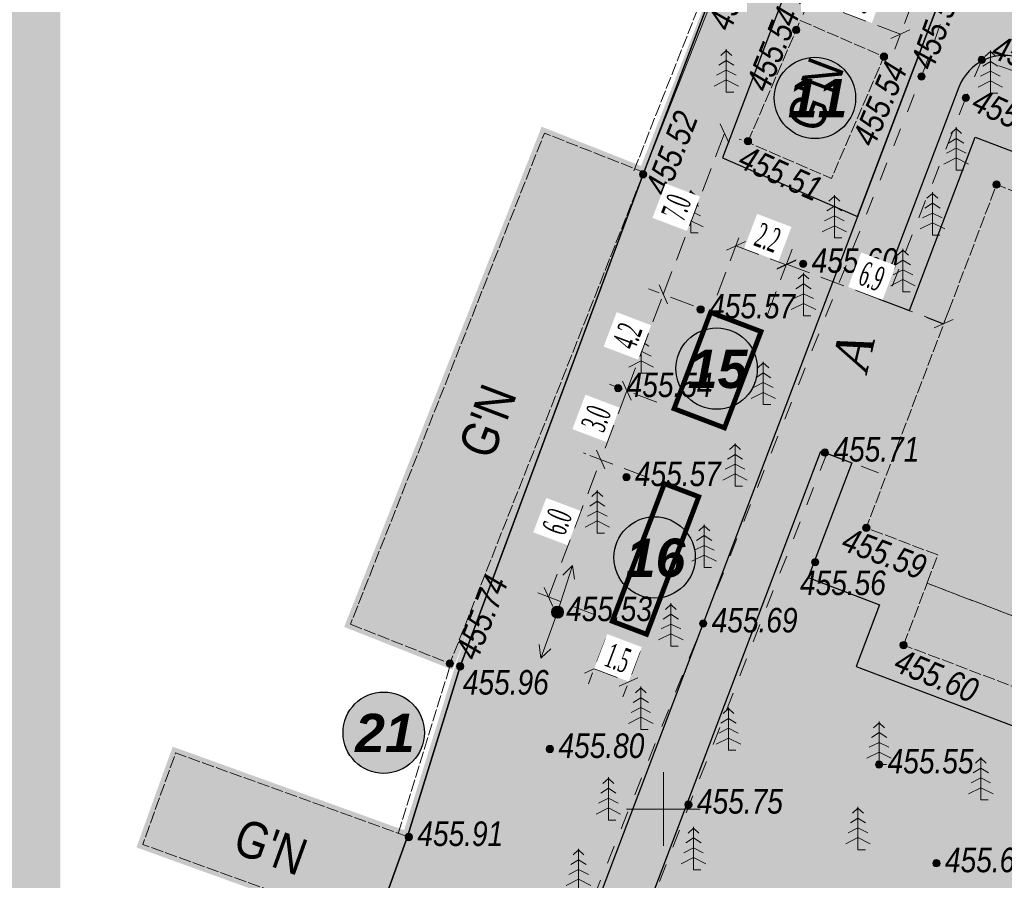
# Model space of a CAD drawing. Extents: x 398198 to 398512, y 4213857 to 4214102.
# Tile 4 of 27: x 398224 to 398264, y 4213947 to 4213982. Entities that reach past the tile are written whole.
import ezdxf
from ezdxf.enums import TextEntityAlignment as Align

# ---------------------------------------------------------------- set-up
doc = ezdxf.new("R2010")
doc.units = 0
doc.header["$LTSCALE"] = 0.5
doc.header["$MEASUREMENT"] = 0
for name, pattern in [('Build_Contour_Notresid_m1', [1, 1, 0]), ('Fence_Stone_Contour_Mr1m_m1', [1, 1, 0]), ('Footway_NotBorder_Line_m1', [3, 1.5, -1.5]), ('G_BUILDING_LINE', [3, 2, -1]), ('ГОСТ 2.303 6', [12, 8, -1.5, 1, -1.5])]:
    doc.linetypes.add(name, pattern=pattern)
doc.layers.add('.', color=7, linetype='Continuous', lineweight=15)
doc.layers.add('Yozuvlar', color=250, linetype='Continuous', lineweight=18)
for name, color, linetype, lineweight, true_color in [('AUTO#_ROADS_EXIST_L', 7, 'Continuous', 15, 0x000000), ('AUTO#_ROADS_MTRAL_T', 7, 'Continuous', 15, 0x000000), ('COMMN_OBJCT_#####_B', 7, 'Continuous', 15, 0x000000), ('GREEN_VGTAT_SRVEY_B', 7, 'Continuous', 15, 0x000000)]:
    doc.layers.add(name, color=color, linetype=linetype, lineweight=lineweight, true_color=true_color)
doc.layers.add('Bino', color=7, linetype='Continuous')
doc.layers.add('TREE', color=74, linetype='Continuous')
for name, color, linetype, true_color in [('BUILD_NORES_CNTUR_P', 7, 'Continuous', 0x000000), ('BUILD_NORES_TITLE_T', 7, 'Continuous', 0x000000), ('COMMN_OBJCT_ELCTR_B', 7, 'Continuous', 0x000000), ('FENCE_GRDRL_#####_L', 7, 'Continuous', 0x000000), ('GEODS_POINT_GRID#_B', 7, 'Continuous', 0x000000), ('RELEF_POINT_PICKT_B', 7, 'Continuous', 0x000000), ('RELEF_POINT_PICKT_T', 7, 'Continuous', 0x000000)]:
    doc.layers.add(name, color=color, linetype=linetype, true_color=true_color)
doc.styles.add('TimesNewRomanCyr', font='times.ttf', dxfattribs={"width": 0.5, "height": 1})
doc.styles.add('БМ-431 (Times New Roman К)', font='timesi.ttf', dxfattribs={"height": 1})
doc.styles.add('Д-431 (Arial Narrow К)', font='ARIALNI.TTF', dxfattribs={"height": 1})
doc.styles.add('Р-131 (Arial Narrow)', font='ARIALN.TTF', dxfattribs={"height": 1})
doc.linetypes.add('Fence_Stone_Mr1m_08_m1', pattern='A,8,[1,Topography.shx,S=0.8,R=90,X=0,Y=0],0', length=8)
doc.dimstyles.new('GENPLAN1', dxfattribs={"dimscale": 0.5, "dimtxt": 1, "dimasz": 1.2, "dimexe": 1.3, "dimexo": 1.5, "dimgap": 0.5, "dimtad": 1, "dimdec": 1, "dimzin": 0, "dimdsep": 46, "dimtxsty": 'TimesNewRomanCyr', "dimblk1": 'OBLIQUE', "dimblk2": 'OBLIQUE', "dimsah": 1, "dimcen": 1, "dimadec": 0, "dimazin": 0, "dimtfac": 0.75, "dimtdec": 1, "dimtix": 1, "dimtmove": 0, "dimatfit": 3, "dimfxl": 1, "dimtvp": 1.2, "dimtfill": 1, "dimlwd": 0, "dimlwe": 0, "dimarcsym": 0})
pattern_1 = [(12.949675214, (0, 0), (0.225141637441, 0.359598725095), [0.15, -0.45]), (102.949675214, (0.0899, -0.0563), (-0.359598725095, 0.225141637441), [0.15, -0.45])]

# ---------------------------------------------------------------- blocks, each defined once
blk = doc.blocks.new('CommnctnPoleTcircle_m1')
at = {"layer": 'COMMN_OBJCT_#####_B', "lineweight": 13, "true_color": 0xfffffe}
h = blk.add_hatch(color=7, dxfattribs=at)
edge = h.paths.add_edge_path()
edge.add_arc((0, 0), 0.5, 0, 360)
at = {"layer": 'COMMN_OBJCT_#####_B', "color": 18, "lineweight": 9, "true_color": 0x000000}
blk.add_circle((0, 0), 0.5, dxfattribs=at)
blk = doc.blocks.new('ElectricLowVLP_m1')
at = {"layer": 'COMMN_OBJCT_ELCTR_B', "color": 18, "linetype": 'Continuous', "lineweight": 20, "true_color": 0x000000}
for p, q in [((0, 0), (4, 0)), ((4, 0), (3, 0.5)), ((4, 0), (3, -0.5))]:
    blk.add_line(p, q, dxfattribs=at)
blk = doc.blocks.new('GreenSpruce_m1')
at = {"layer": 'GREEN_VGTAT_SRVEY_B', "color": 18, "linetype": 'Continuous', "lineweight": 13, "true_color": 0x000000, "flags": 128}
for points in [[(-0.444, 3), (0, 3.4), (0.444, 3)], [(0, 3.5), (0, 0), (0.6, 0)], [(-0.622, 2.2), (0, 2.6), (0.622, 2.2)], [(-0.8, 1.4), (0, 1.8), (0.8, 1.4)], [(-1, 0.5), (0, 1), (1, 0.5)]]:
    blk.add_lwpolyline(points, dxfattribs=at)
blk = doc.blocks.new('CrossCoord_m1')
at = {"layer": 'GEODS_POINT_GRID#_B', "color": 3, "lineweight": 20, "true_color": 0x00ff00, "flags": 128}
for points in [[(0, 3), (0, -3)], [(-3, 0), (3, 0)]]:
    blk.add_lwpolyline(points, dxfattribs=at)
blk = doc.blocks.new('PointHight_m1')
at = {"layer": 'RELEF_POINT_PICKT_B', "linetype": 'Continuous', "lineweight": 15, "true_color": 0x000000}
h = blk.add_hatch(color=18, dxfattribs=at)
edge = h.paths.add_edge_path()
edge.add_arc((0, 0), 0.3, 0, 360)
at = {"layer": 'RELEF_POINT_PICKT_B', "color": 18, "linetype": 'Continuous', "lineweight": 15, "true_color": 0x000000}
blk.add_circle((0, 0), 0.3, dxfattribs=at)
blk.add_point((0, 0), dxfattribs=at)
blk = doc.blocks.new('wdqwqwwq')
at = {"layer": 'AUTO#_ROADS_EXIST_L', "color": 18, "linetype": 'Footway_NotBorder_Line_m1', "lineweight": 15, "true_color": 0x000000}
for points, elevation in [([(398293.751, 4213914.285), (398242.71, 4213935.26), (398260.53, 4213979.88), (398261.861, 4213983.549)], 455.213), ([(398281.43, 4213974.24), (398262.99, 4213980.56), (398262.34, 4213979.01)], 455.478), ([(398261.431, 4213969.773), (398259.086, 4213970.69)], 455.484), ([(398256.671, 4213964.515), (398259.087, 4213963.598)], 455.674)]:
    blk.add_lwpolyline(points, dxfattribs=dict(at, elevation=elevation))
for points in [[(398262.34, 4213979.01), (398259.086, 4213970.69)], [(398256.669, 4213964.509), (398245.45, 4213935.82), (398283.556, 4213920.441), (398289.02, 4213933.98), (398277.233, 4213938.453), (398277.782, 4213939.898), (398289.568, 4213935.425), (398292.875, 4213944.137)]]:
    blk.add_lwpolyline(points, dxfattribs=at)
at = {"layer": 'BUILD_NORES_CNTUR_P', "color": 18, "linetype": 'Build_Contour_Notresid_m1', "lineweight": 13, "true_color": 0x000000, "flags": 128}
for points in [[(398253.44, 4213977.2), (398255.587, 4213982.166), (398259, 4213980.69), (398256.853, 4213975.724)], [(398237.233, 4213957.542), (398241.29, 4213955.94), (398249.202, 4213975.971), (398245.145, 4213977.573)], [(398261.194, 4213960.364), (398258.28, 4213961.47), (398263.594, 4213975.471), (398275.369, 4213971.002), (398269.617, 4213955.847), (398260.756, 4213959.209)], [(398259.8, 4213956.69), (398260.756, 4213959.209), (398310.863, 4213940.193), (398309.906, 4213937.673)], [(398239.555, 4213948.88), (398230.099, 4213952.289), (398228.754, 4213948.556), (398238.21, 4213945.148)]]:
    blk.add_lwpolyline(points, close=True, dxfattribs=at)
at = {"layer": 'FENCE_GRDRL_#####_L', "color": 18, "linetype": 'Fence_Stone_Contour_Mr1m_m1', "lineweight": 13, "true_color": 0x000000}
for points, elevation in [([(398248.798, 4213976.037), (398252.497, 4213985.414), (398267.096, 4214024.208)], 457.466), ([(398239.173, 4213948.998), (398241.328, 4213955.939)], 455.604)]:
    blk.add_lwpolyline(points, dxfattribs=dict(at, elevation=elevation))
at = {"layer": 'FENCE_GRDRL_#####_L', "color": 18, "linetype": 'Fence_Stone_Mr1m_08_m1', "lineweight": 13, "true_color": 0x000000}
for points, elevation in [([(398249.17, 4213975.89), (398252.87, 4213985.27), (398267.477, 4214024.082)], 457.466), ([(398239.555, 4213948.88), (398241.71, 4213955.82)], 455.604)]:
    blk.add_lwpolyline(points, dxfattribs=dict(at, elevation=elevation))
at = {"layer": 'COMMN_OBJCT_#####_B', "color": 18, "true_color": 0x000000, "xscale": 0.5, "yscale": 0.5, "zscale": 0.5}
blk.add_blockref('CommnctnPoleTcircle_m1', (398245.68, 4213958.03), dxfattribs=at)
at = {"layer": 'COMMN_OBJCT_ELCTR_B', "color": 18, "true_color": 0x000000}
for xscale, yscale, zscale, rotation in [(0.4999999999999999, 0.4999999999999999, 0.4999999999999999, 72.13575863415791), (0.5, 0.5, 0.5, 249.9380017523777)]:
    blk.add_blockref('ElectricLowVLP_m1', (398245.68, 4213958.03), dxfattribs=dict(at, xscale=xscale, yscale=yscale, zscale=zscale, rotation=rotation))
at = {"layer": 'GEODS_POINT_GRID#_B', "color": 3, "true_color": 0x00ff00, "xscale": 0.5, "yscale": 0.5, "zscale": 0.5}
blk.add_blockref('CrossCoord_m1', (398250, 4213950), dxfattribs=at)
at = {"layer": 'GREEN_VGTAT_SRVEY_B', "color": 18, "true_color": 0x000000, "xscale": 0.5, "yscale": 0.5, "zscale": 0.5}
for p in [(398252.567, 4213979.238), (398263.34, 4213979.196), (398261.948, 4213976.057), (398251.12, 4213973.497), (398256.975, 4213973.294), (398260.977, 4213973.412), (398259.775, 4213971.095), (398255.718, 4213970.121), (398249.096, 4213967.779), (398254.077, 4213966.495), (398252.923, 4213963.167), (398247.303, 4213961.252), (398251.666, 4213959.855), (398250.305, 4213956.647), (398249.08, 4213953.243), (398252.656, 4213952.398), (398258.8, 4213951.82), (398262.952, 4213950.373), (398247.754, 4213949.547), (398257.94, 4213948.335), (398251.229, 4213947.522), (398246.537, 4213946.635)]:
    blk.add_blockref('GreenSpruce_m1', p, dxfattribs=at)
at = {"layer": 'RELEF_POINT_PICKT_B', "color": 18, "true_color": 0x000000, "xscale": 0.5, "yscale": 0.5, "zscale": 0.5}
for p in [(398255.42, 4213981.78, 455.54), (398259, 4213980.69, 455.54), (398262.99, 4213980.56, 455.677), (398260.53, 4213979.88, 455.59), (398262.34, 4213979.01, 455.674), (398253.45, 4213977.24, 455.51), (398249.17, 4213975.89, 455.52), (398263.59, 4213975.47, 455.797), (398255.7, 4213972.24, 455.596), (398251.52, 4213970.38, 455.57), (398248.15, 4213967.17, 455.542), (398256.59, 4213964.54, 455.706), (398248.49, 4213963.54, 455.571), (398258.28, 4213961.47, 455.586), (398256.19, 4213960.07, 455.557), (398245.68, 4213958.03, 455.53), (398251.62, 4213957.57, 455.685), (398259.8, 4213956.69, 455.601), (398241.29, 4213955.94, 455.74), (398241.71, 4213955.82, 455.964), (398245.37, 4213952.45, 455.799), (398258.8, 4213951.82, 455.553), (398251.02, 4213950.18, 455.75), (398239.61, 4213948.86, 455.909), (398261.14, 4213947.79, 455.609)]:
    blk.add_blockref('PointHight_m1', p, dxfattribs=at)
at = {"layer": 'AUTO#_ROADS_MTRAL_T', "color": 18, "true_color": 0x000000, "style": 'БМ-431 (Times New Roman К)'}
blk.add_text('A', height=1.5, rotation=76.5672, dxfattribs=at).set_placement((398258.478, 4213968.462), align=Align.CENTER)
at = {"layer": 'BUILD_NORES_TITLE_T', "color": 18, "true_color": 0x000000, "style": 'Р-131 (Arial Narrow)'}
for rotation, p in [(69.217, (398256.188, 4213979.139)), (69.217, (398242.821, 4213965.825)), (340.1761, (398233.978, 4213948.466))]:
    blk.add_text("G'N", height=1.5, rotation=rotation, dxfattribs=at).set_placement(p, align=Align.MIDDLE)
at = {"layer": 'RELEF_POINT_PICKT_T', "color": 18, "true_color": 0x000000, "style": 'Д-431 (Arial Narrow К)'}
for s, rotation, p in [('455.77', 68.9139, (398252.263, 4213981.859, 455.77)), ('455.59', 70.058, (398260.522, 4213980.255, 455.59)), ('455.54', 67.8081, (398253.799, 4213979.375, 455.54)), ('455.68', 341.0817, (398263.499, 4213981.114, 455.677)), ('455.54', 66.6205, (398258.128, 4213977.155, 455.54)), ('455.52', 68.4729, (398249.684, 4213975.121, 455.52)), ('455.67', 335.0906, (398262.714, 4213978.985, 455.674)), ('455.51', 335.7943, (398253.185, 4213976.656, 455.51)), ('455.59', 339.217, (398257.377, 4213961.053, 455.586)), ('455.74', 68.4466, (398241.935, 4213956.192, 455.74)), ('455.60', 337.3539, (398259.529, 4213956.117, 455.601))]:
    blk.add_text(s, height=1, rotation=rotation, dxfattribs=at).set_placement(p, align=Align.MIDDLE_LEFT)
for s, p in [('455.60', (398256.05, 4213972.375, 455.596)), ('455.57', (398251.87, 4213970.515, 455.57)), ('455.54', (398248.5, 4213967.305, 455.542)), ('455.71', (398256.94, 4213964.675, 455.706)), ('455.57', (398248.84, 4213963.675, 455.571)), ('455.56', (398255.573, 4213959.229, 455.557)), ('455.53', (398246.03, 4213958.165, 455.53)), ('455.69', (398251.97, 4213957.705, 455.685)), ('455.96', (398241.818, 4213955.171, 455.964)), ('455.80', (398245.72, 4213952.585, 455.799)), ('455.55', (398259.15, 4213951.955, 455.553)), ('455.75', (398251.37, 4213950.315, 455.75)), ('455.91', (398239.96, 4213948.995, 455.909)), ('455.61', (398261.49, 4213947.925, 455.609))]:
    blk.add_text(s, height=1, dxfattribs=at).set_placement(p, align=Align.MIDDLE_LEFT)
blk = doc.blocks.new('_Oblique')
at = {"color": 0, "linetype": 'ByBlock', "lineweight": -2}
blk.add_line((-0.5, -0.5), (0.5, 0.5), dxfattribs=at)
blk = doc.blocks.new('*D132')
at = {"color": 0, "linetype": 'G_BUILDING_LINE', "lineweight": 0, "transparency": 16777216}
for p, q in [((398248.506, 4213967.062), (398249.996, 4213970.989)), ((398251.225, 4213970.523), (398249.388, 4213971.22)), ((398249.735, 4213966.596), (398247.898, 4213967.293))]:
    blk.add_line(p, q, dxfattribs=at)
at = {"layer": 'Defpoints', "color": 0, "linetype": 'Continuous', "transparency": 16777216}
for p in [(398249.996, 4213970.989), (398251.926, 4213970.257), (398250.436, 4213966.33)]:
    blk.add_point(p, dxfattribs=at)
at = {"color": 0, "linetype": 'Continuous', "lineweight": 0, "transparency": 16777216, "xscale": 0.6, "yscale": 0.6, "zscale": 0.6}
for p, rotation in [((398249.996, 4213970.989), 69.22381117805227), ((398248.506, 4213967.062), 249.2238111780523)]:
    blk.add_blockref('_Oblique', p, dxfattribs=dict(at, rotation=rotation))
at = {"color": 0, "linetype": 'Continuous', "transparency": 16777216, "insert": (398248.54, 4213969.296), "char_height": 1, "attachment_point": 5, "rotation": 69.2238, "style": 'TimesNewRomanCyr', "bg_fill": 3, "box_fill_scale": 1.25, "bg_fill_color": 256, "bg_fill_true_color": 13158600, "bg_fill_transparency": 0}
blk.add_mtext('4.2', dxfattribs=at)
blk = doc.blocks.new('*D134')
at = {"color": 0, "linetype": 'G_BUILDING_LINE', "lineweight": 0, "transparency": 16777216}
for p, q in [((398249.996, 4213970.989), (398252.489, 4213977.561)), ((398253.19, 4213977.295), (398253.097, 4213977.33)), ((398250.697, 4213970.723), (398250.604, 4213970.759))]:
    blk.add_line(p, q, dxfattribs=at)
at = {"layer": 'Defpoints', "color": 0, "linetype": 'Continuous', "transparency": 16777216}
for p in [(398252.489, 4213977.561), (398252.489, 4213977.561), (398249.996, 4213970.989)]:
    blk.add_point(p, dxfattribs=at)
at = {"color": 0, "linetype": 'Continuous', "lineweight": 0, "transparency": 16777216, "xscale": 0.6, "yscale": 0.6, "zscale": 0.6}
for p, rotation in [((398252.489, 4213977.561), 69.2238111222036), ((398249.996, 4213970.989), 249.2238111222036)]:
    blk.add_blockref('_Oblique', p, dxfattribs=dict(at, rotation=rotation))
at = {"color": 0, "linetype": 'Continuous', "transparency": 16777216, "insert": (398250.532, 4213974.545), "char_height": 1, "attachment_point": 5, "rotation": 69.2238, "style": 'TimesNewRomanCyr', "bg_fill": 3, "box_fill_scale": 1.25, "bg_fill_color": 256, "bg_fill_true_color": 13158600, "bg_fill_transparency": 0}
blk.add_mtext('7.0', dxfattribs=at)
blk = doc.blocks.new('*D135')
at = {"color": 0, "linetype": 'G_BUILDING_LINE', "lineweight": 0, "transparency": 16777216}
for p, q in [((398252.192, 4213970.958), (398253.189, 4213973.585)), ((398252.958, 4213972.977), (398255.015, 4213972.197)), ((398254.249, 4213970.178), (398255.246, 4213972.805))]:
    blk.add_line(p, q, dxfattribs=at)
at = {"layer": 'Defpoints', "color": 0, "linetype": 'Continuous', "transparency": 16777216}
for p in [(398255.015, 4213972.197), (398251.926, 4213970.257), (398253.983, 4213969.477)]:
    blk.add_point(p, dxfattribs=at)
at = {"color": 0, "linetype": 'Continuous', "lineweight": 0, "transparency": 16777216, "xscale": 0.6, "yscale": 0.6, "zscale": 0.6}
for p, rotation in [((398252.958, 4213972.977), 159.2238111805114), ((398255.015, 4213972.197), 339.2238111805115)]:
    blk.add_blockref('_Oblique', p, dxfattribs=dict(at, rotation=rotation))
at = {"color": 0, "linetype": 'Continuous', "transparency": 16777216, "insert": (398254.256, 4213973.298), "char_height": 1, "attachment_point": 5, "rotation": 339.2238, "style": 'TimesNewRomanCyr', "bg_fill": 3, "box_fill_scale": 1.25, "bg_fill_color": 256, "bg_fill_true_color": 13158600, "bg_fill_transparency": 0}
blk.add_mtext('2.2', dxfattribs=at)
blk = doc.blocks.new('*D136')
at = {"color": 0, "linetype": 'G_BUILDING_LINE', "lineweight": 0, "transparency": 16777216}
for p, q in [((398255.051, 4213972.29), (398255.258, 4213972.837)), ((398255.027, 4213972.229), (398261.439, 4213969.798)), ((398261.462, 4213969.859), (398261.67, 4213970.406))]:
    blk.add_line(p, q, dxfattribs=at)
at = {"layer": 'Defpoints', "color": 0, "linetype": 'Continuous', "transparency": 16777216}
for p in [(398254.785, 4213971.589), (398261.439, 4213969.798), (398261.196, 4213969.158)]:
    blk.add_point(p, dxfattribs=at)
at = {"color": 0, "linetype": 'Continuous', "lineweight": 0, "transparency": 16777216, "xscale": 0.6, "yscale": 0.6, "zscale": 0.6}
for p, rotation in [((398255.027, 4213972.229), 159.2322100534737), ((398261.439, 4213969.798), 339.2322100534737)]:
    blk.add_blockref('_Oblique', p, dxfattribs=dict(at, rotation=rotation))
at = {"color": 0, "linetype": 'Continuous', "transparency": 16777216, "insert": (398258.503, 4213971.724), "char_height": 1, "attachment_point": 5, "rotation": 339.2322, "style": 'TimesNewRomanCyr', "bg_fill": 3, "box_fill_scale": 1.25, "bg_fill_color": 256, "bg_fill_true_color": 13158600, "bg_fill_transparency": 0}
blk.add_mtext('6.9', dxfattribs=at)
blk = doc.blocks.new('*D137')
at = {"color": 0, "linetype": 'G_BUILDING_LINE', "lineweight": 0, "transparency": 16777216}
for p, q in [((398249.339, 4213963.538), (398246.834, 4213964.488)), ((398245.314, 4213958.648), (398247.442, 4213964.258)), ((398247.21, 4213957.928), (398244.706, 4213958.878))]:
    blk.add_line(p, q, dxfattribs=at)
at = {"layer": 'Defpoints', "color": 0, "linetype": 'Continuous', "transparency": 16777216}
for p in [(398247.442, 4213964.258), (398250.04, 4213963.272), (398247.912, 4213957.662)]:
    blk.add_point(p, dxfattribs=at)
at = {"color": 0, "linetype": 'Continuous', "lineweight": 0, "transparency": 16777216, "xscale": 0.6, "yscale": 0.6, "zscale": 0.6}
for p, rotation in [((398247.442, 4213964.258), 69.22381117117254), ((398245.314, 4213958.648), 249.2238111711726)]:
    blk.add_blockref('_Oblique', p, dxfattribs=dict(at, rotation=rotation))
at = {"color": 0, "linetype": 'Continuous', "transparency": 16777216, "insert": (398245.667, 4213961.722), "char_height": 1, "attachment_point": 5, "rotation": 69.2238, "style": 'TimesNewRomanCyr', "bg_fill": 3, "box_fill_scale": 1.25, "bg_fill_color": 256, "bg_fill_true_color": 13158600, "bg_fill_transparency": 0}
blk.add_mtext('6.0', dxfattribs=at)
blk = doc.blocks.new('*D138')
at = {"color": 0, "linetype": 'G_BUILDING_LINE', "lineweight": 0, "transparency": 16777216}
for p, q in [((398247.805, 4213967.329), (398247.898, 4213967.293)), ((398248.506, 4213967.062), (398247.442, 4213964.258)), ((398246.741, 4213964.524), (398246.834, 4213964.488))]:
    blk.add_line(p, q, dxfattribs=at)
at = {"layer": 'Defpoints', "color": 0, "linetype": 'Continuous', "transparency": 16777216}
for p in [(398248.506, 4213967.062), (398247.442, 4213964.258), (398247.442, 4213964.258)]:
    blk.add_point(p, dxfattribs=at)
at = {"color": 0, "linetype": 'Continuous', "lineweight": 0, "transparency": 16777216, "xscale": 0.6, "yscale": 0.6, "zscale": 0.6}
for p, rotation in [((398248.506, 4213967.062), 69.22381116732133), ((398247.442, 4213964.258), 249.2238111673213)]:
    blk.add_blockref('_Oblique', p, dxfattribs=dict(at, rotation=rotation))
at = {"color": 0, "linetype": 'Continuous', "transparency": 16777216, "insert": (398247.263, 4213965.93), "char_height": 1, "attachment_point": 5, "rotation": 69.2238, "style": 'TimesNewRomanCyr', "bg_fill": 3, "box_fill_scale": 1.25, "bg_fill_color": 256, "bg_fill_true_color": 13158600, "bg_fill_transparency": 0}
blk.add_mtext('3.0', dxfattribs=at)
blk = doc.blocks.new('*D139')
at = {"color": 0, "linetype": 'G_BUILDING_LINE', "lineweight": 0, "transparency": 16777216}
for p, q in [((398247.645, 4213956.961), (398246.943, 4213955.109)), ((398249.048, 4213956.429), (398248.345, 4213954.577)), ((398247.173, 4213955.717), (398248.576, 4213955.184))]:
    blk.add_line(p, q, dxfattribs=at)
at = {"layer": 'Defpoints', "color": 0, "linetype": 'Continuous', "transparency": 16777216}
for p in [(398247.912, 4213957.662), (398248.576, 4213955.184)]:
    blk.add_point(p, dxfattribs=at)
at = {"color": 0, "linetype": 'Continuous', "lineweight": 0, "transparency": 16777216, "xscale": 0.6, "yscale": 0.6, "zscale": 0.6}
for p, rotation in [((398247.173, 4213955.717), 159.2238111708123), ((398248.576, 4213955.184), 339.2238111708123)]:
    blk.add_blockref('_Oblique', p, dxfattribs=dict(at, rotation=rotation))
at = {"color": 0, "linetype": 'Continuous', "transparency": 16777216, "insert": (398248.144, 4213956.161), "char_height": 1, "attachment_point": 5, "rotation": 339.2238, "style": 'TimesNewRomanCyr', "bg_fill": 3, "box_fill_scale": 1.25, "bg_fill_color": 256, "bg_fill_true_color": 13158600, "bg_fill_transparency": 0}
blk.add_mtext('1.5', dxfattribs=at)
at = {"layer": 'Defpoints', "color": 0, "linetype": 'Continuous', "transparency": 16777216}
blk.add_point((398249.314, 4213957.13), dxfattribs=at)
blk = doc.blocks.new('*D140')
at = {"color": 0, "linetype": 'G_BUILDING_LINE', "lineweight": 0, "transparency": 16777216}
for p, q in [((398256.45, 4213984.398), (398255.698, 4213982.415)), ((398255.929, 4213983.023), (398259.669, 4213981.604)), ((398260.19, 4213982.979), (398259.438, 4213980.996))]:
    blk.add_line(p, q, dxfattribs=at)
at = {"layer": 'Defpoints', "color": 0, "linetype": 'Continuous', "transparency": 16777216}
for p in [(398256.717, 4213985.099), (398260.456, 4213983.68), (398259.669, 4213981.604)]:
    blk.add_point(p, dxfattribs=at)
at = {"color": 0, "linetype": 'Continuous', "lineweight": 0, "transparency": 16777216, "xscale": 0.6, "yscale": 0.6, "zscale": 0.6}
for p, rotation in [((398255.929, 4213983.023), 159.2238111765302), ((398259.669, 4213981.604), 339.2238111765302)]:
    blk.add_blockref('_Oblique', p, dxfattribs=dict(at, rotation=rotation))
at = {"color": 0, "linetype": 'Continuous', "transparency": 16777216, "insert": (398258.068, 4213983.024), "char_height": 1, "attachment_point": 5, "rotation": 339.2238, "style": 'TimesNewRomanCyr', "bg_fill": 3, "box_fill_scale": 1.25, "bg_fill_color": 256, "bg_fill_true_color": 13158600, "bg_fill_transparency": 0}
blk.add_mtext('4.0', dxfattribs=at)
blk = doc.blocks.new('ЦЕППП3П')
at = {"layer": '.', "linetype": 'ByBlock', "lineweight": 30, "true_color": 0xffffff}
h = blk.add_hatch(color=7, dxfattribs=at)
h.dxf.hatch_style = 1
edge = h.paths.add_edge_path()
edge.add_arc((45296.45, 54957.093), 1.274, 0, 360)
at = {"color": 0, "linetype": 'ByBlock', "lineweight": 25}
blk.add_circle((45296.45, 54957.093), 1.274, dxfattribs=at)

msp = doc.modelspace()

# ---------------------------------------------------------------- hatches: boundary and pattern name
at = {"linetype": 'ByBlock', "lineweight": 30}
h = msp.add_hatch(color=31, dxfattribs=at)
h.dxf.hatch_style = 1
h.paths.add_polyline_path([(398256.853, 4213975.724), (398259, 4213980.69), (398255.587, 4213982.166), (398253.44, 4213977.2)])
h = msp.add_hatch(color=31, dxfattribs=at)
h.dxf.hatch_style = 1
h.paths.add_polyline_path([(398269.911, 4213913.164), (398293.692, 4213903.376), (398295.431, 4213907.602), (398271.65, 4213917.39)])
h.paths.add_polyline_path([(398233.82, 4213932.97), (398238.21, 4213945.148), (398234.792, 4213946.38), (398230.402, 4213934.202)])
h.paths.add_polyline_path([(398238.21, 4213945.148), (398239.555, 4213948.88), (398230.099, 4213952.289), (398228.754, 4213948.556)])
h.paths.add_polyline_path([(398241.29, 4213955.94), (398249.202, 4213975.971), (398245.145, 4213977.573), (398237.233, 4213957.542)])
h = msp.add_hatch(color=31, dxfattribs=at)
h.dxf.hatch_style = 1
h.paths.add_polyline_path([(398269.617, 4213955.847), (398257.842, 4213960.312), (398263.59, 4213975.47), (398275.365, 4213971.005)])
h.paths.add_polyline_path([(398299.743, 4213944.413), (398287.97, 4213948.878), (398293.72, 4213964.04), (398305.492, 4213959.576)])
h.paths.add_polyline_path([(398259.8, 4213956.69), (398309.912, 4213937.686), (398310.863, 4213940.193), (398260.75, 4213959.196)])
h.paths.add_polyline_path([(398264.25, 4213939.05), (398275.802, 4213934.669), (398281.088, 4213948.611), (398269.537, 4213952.991)])
h.paths.add_polyline_path([(398297.95, 4213926.26), (398303.264, 4213940.261), (398316.709, 4213935.158), (398311.395, 4213921.157)])
at = {"layer": 'Bino', "lineweight": 15, "ltscale": 0.1}
h = msp.add_hatch(color=254, dxfattribs=at)
h.dxf.hatch_style = 1
h.paths.add_polyline_path([(398233.342, 4213931.644), (398271.65, 4213917.38), (398291.794, 4213909.099), (398303.242, 4213940.203), (398309.986, 4213937.71), (398310.86, 4213940.19), (398308.097, 4213941.312), (398323.516, 4213978.502), (398345.425, 4213969.254), (398358.067, 4213996.88), (398377.248, 4213987.183), (398382.662, 4213997.892), (398269.852, 4214054.924), (398264.438, 4214044.215), (398272.95, 4214039.91), (398267.49, 4214024.12), (398249.17, 4213975.89), (398241.71, 4213955.82), (398239.555, 4213948.88)])
at = {"layer": 'TREE', "lineweight": 0}
h = msp.add_hatch(dxfattribs=at)
h.set_pattern_fill('CROSS', color=256, scale=1.2, angle=12.9497)
h.set_pattern_definition(pattern_1)
edge = h.paths.add_edge_path()
edge.add_line((398280.139, 4214036.276), (398277.345, 4214028.911))
edge.add_arc((398275.475, 4214029.62), 2, 249.2238, 339.2238, ccw=False)
edge.add_line((398274.766, 4214027.75), (398273.05, 4214028.401))
edge.add_line((398273.05, 4214028.401), (398260.642, 4213995.696))
edge.add_line((398260.642, 4213995.696), (398263.53, 4213994.6))
edge.add_arc((398262.82, 4213992.73), 2, -20.7762, 69.2238, ccw=False)
edge.add_line((398264.69, 4213992.021), (398242.733, 4213934.146))
edge.add_line((398242.733, 4213934.146), (398293.872, 4213914.744))
edge.add_line((398293.872, 4213914.744), (398291.794, 4213909.099))
edge.add_line((398291.794, 4213909.099), (398271.66, 4213917.405))
edge.add_line((398271.66, 4213917.405), (398233.342, 4213931.644))
edge.add_line((398233.342, 4213931.644), (398239.555, 4213948.88))
edge.add_line((398239.555, 4213948.88), (398241.71, 4213955.82))
edge.add_line((398241.71, 4213955.82), (398249.225, 4213976.03))
edge.add_line((398249.225, 4213976.03), (398267.49, 4214024.12))
edge.add_line((398267.49, 4214024.12), (398272.95, 4214039.91))
edge.add_line((398272.95, 4214039.91), (398280.139, 4214036.276))
h.paths.add_polyline_path([(398241.837, 4213931.785), (398242.733, 4213934.146), (398246.169, 4213932.842), (398245.274, 4213930.481)], flags=16)
h.paths.add_polyline_path([(398257.919, 4213974.174), (398264.69, 4213992.021), (398260.67, 4213993.546), (398259.145, 4213989.526), (398257.555, 4213990.129), (398252.406, 4213976.557)], flags=17)
h.paths.add_polyline_path([(398274.278, 4214036.986), (398277.924, 4214035.602), (398276.541, 4214031.956), (398272.895, 4214033.339)], flags=16)
h = msp.add_hatch(dxfattribs=at)
h.set_pattern_fill('CROSS', color=256, scale=1.2, angle=12.9497)
h.set_pattern_definition(pattern_1)
edge = h.paths.add_edge_path()
edge.add_line((398258.781, 4213970.806), (398260.037, 4213970.33))
edge.add_line((398260.037, 4213970.33), (398262.719, 4213977.404))
edge.add_line((398262.719, 4213977.404), (398277.299, 4213971.875))
edge.add_line((398277.299, 4213971.875), (398275.285, 4213966.563))
edge.add_line((398275.285, 4213966.563), (398278.536, 4213965.329))
edge.add_line((398278.536, 4213965.329), (398281.856, 4213974.078))
edge.add_line((398281.856, 4213974.078), (398264.639, 4213980.61))
edge.add_arc((398263.93, 4213978.74), 2, 69.2238, 159.2238)
edge.add_line((398262.06, 4213979.45), (398258.781, 4213970.806))
h.paths.add_polyline_path([(398283.726, 4213973.369), (398280.406, 4213964.62), (398290.836, 4213960.665), (398294.155, 4213969.412)])
h.paths.add_polyline_path([(398274.09, 4213963.411), (398277.341, 4213962.177), (398274.798, 4213955.473), (398271.547, 4213956.706)])
h.paths.add_polyline_path([(398276.667, 4213954.765), (398287.098, 4213950.809), (398289.642, 4213957.511), (398279.211, 4213961.468)])
h = msp.add_hatch(dxfattribs=at)
h.set_pattern_fill('CROSS', color=256, scale=1.2, angle=12.9497)
h.set_pattern_definition(pattern_1)
edge = h.paths.add_edge_path()
edge.add_line((398278.508, 4213937.648), (398288.572, 4213933.836))
edge.add_line((398288.572, 4213933.836), (398283.617, 4213920.774))
edge.add_line((398283.617, 4213920.774), (398247.182, 4213934.597))
edge.add_arc((398247.892, 4213936.467), 2, 159.2238, 249.2238, ccw=False)
edge.add_line((398246.022, 4213937.176), (398256.427, 4213964.601))
edge.add_line((398256.427, 4213964.601), (398257.683, 4213964.124))
edge.add_line((398257.683, 4213964.124), (398255.907, 4213959.441))
edge.add_line((398255.907, 4213959.441), (398258.82, 4213958.337))
edge.add_line((398258.82, 4213958.337), (398257.866, 4213955.819))
edge.add_line((398257.866, 4213955.819), (398267.604, 4213952.126))
edge.add_line((398267.604, 4213952.126), (398262.316, 4213938.182))
edge.add_line((398262.316, 4213938.182), (398276.672, 4213932.735))
edge.add_line((398276.672, 4213932.735), (398278.508, 4213937.648))

# ---------------------------------------------------------------- linework, layer by layer
at = {"linetype": 'Continuous'}
msp.add_lwpolyline([(398233.342, 4213931.644), (398271.65, 4213917.38), (398291.794, 4213909.099), (398303.242, 4213940.203), (398309.986, 4213937.71), (398310.86, 4213940.19), (398308.097, 4213941.312), (398323.516, 4213978.502), (398345.425, 4213969.254), (398358.067, 4213996.88), (398377.248, 4213987.183), (398382.662, 4213997.892), (398269.852, 4214054.924), (398264.438, 4214044.215), (398272.95, 4214039.91), (398267.49, 4214024.12), (398249.17, 4213975.89), (398241.71, 4213955.82), (398239.555, 4213948.88)], close=True, dxfattribs=at)

# ---------------------------------------------------------------- next in the draw order: block references
msp.add_blockref('wdqwqwwq', (0, 0), dxfattribs=at)

# ---------------------------------------------------------------- next in the draw order: hatches: boundary and pattern name
at = {"layer": '.', "linetype": 'Continuous', "lineweight": 35, "true_color": 0xffffff}
h = msp.add_hatch(color=7, dxfattribs=at)
h.dxf.hatch_style = 1
h.paths.add_polyline_path([(398214.889, 4214067.264), (398511.889, 4214067.264), (398511.889, 4213857.264), (398214.889, 4213857.264)])
h.paths.add_polyline_path([(398224.889, 4214064.764), (398509.389, 4214064.764), (398509.389, 4213859.764), (398224.889, 4213859.764)], flags=16)
at = {"lineweight": 0, "true_color": 0xf96c6c, "transparency": 33554687}
h = msp.add_hatch(color=11, dxfattribs=at)
h.dxf.hatch_style = 1
h.paths.add_polyline_path([(398252.493, 4213965.55), (398253.983, 4213969.477), (398251.926, 4213970.257), (398250.436, 4213966.33)])
h = msp.add_hatch(color=11, dxfattribs=at)
h.dxf.hatch_style = 1
h.paths.add_polyline_path([(398249.314, 4213957.13), (398251.442, 4213962.74), (398250.04, 4213963.272), (398247.912, 4213957.662)])

# ---------------------------------------------------------------- next in the draw order: linework, layer by layer
at = {"const_width": 1}
msp.add_lwpolyline([(398224.889, 4214064.764), (398509.389, 4214064.764), (398509.389, 4213859.764), (398224.889, 4213859.764)], close=True, dxfattribs=at)
at = {"linetype": 'Continuous'}
for points in [[(398280.139, 4214036.276), (398277.345, 4214028.911, -0.414214), (398274.766, 4214027.75), (398273.05, 4214028.401), (398260.642, 4213995.696), (398263.53, 4213994.6, -0.414214), (398264.69, 4213992.021), (398242.733, 4213934.146), (398293.872, 4213914.744), (398291.794, 4213909.099), (398271.66, 4213917.405), (398233.342, 4213931.644), (398239.555, 4213948.88), (398241.71, 4213955.82), (398249.225, 4213976.03), (398267.49, 4214024.12), (398272.95, 4214039.91)], [(398258.781, 4213970.806), (398260.037, 4213970.33), (398262.719, 4213977.404), (398277.299, 4213971.875), (398275.285, 4213966.563), (398278.536, 4213965.329), (398281.856, 4213974.078), (398264.639, 4213980.61, 0.414214), (398262.06, 4213979.45)], [(398278.508, 4213937.648), (398288.572, 4213933.836), (398283.617, 4213920.774), (398247.182, 4213934.597, -0.414214), (398246.022, 4213937.176), (398256.427, 4213964.601), (398257.683, 4213964.124), (398255.907, 4213959.441), (398258.82, 4213958.337), (398257.866, 4213955.819), (398267.604, 4213952.126), (398262.316, 4213938.182), (398276.672, 4213932.735)]]:
    msp.add_lwpolyline(points, format="xyb", close=True, dxfattribs=at)
msp.add_lwpolyline([(398257.919, 4213974.174), (398264.69, 4213992.021), (398260.67, 4213993.546), (398259.145, 4213989.526), (398257.555, 4213990.129), (398252.406, 4213976.557)], close=True, dxfattribs=at)
for points, const_width in [([(398256.853, 4213975.724), (398259, 4213980.69), (398255.587, 4213982.166), (398253.44, 4213977.2)], 0.4), ([(398269.617, 4213955.847), (398257.842, 4213960.312), (398263.59, 4213975.47), (398275.365, 4213971.005)], 0.4), ([(398252.493, 4213965.55), (398253.983, 4213969.477), (398251.926, 4213970.257), (398250.436, 4213966.33)], 0.2), ([(398249.314, 4213957.13), (398251.442, 4213962.74), (398250.04, 4213963.272), (398247.912, 4213957.662)], 0.2)]:
    msp.add_lwpolyline(points, close=True, dxfattribs=dict(at, const_width=const_width))
at = {"linetype": 'Continuous', "const_width": 0.4}
for points, elevation in [([(398241.29, 4213955.94), (398249.202, 4213975.971), (398245.145, 4213977.573), (398237.233, 4213957.542)], 455.74), ([(398259.8, 4213956.69), (398309.912, 4213937.686), (398310.863, 4213940.193), (398260.75, 4213959.196)], 455.601), ([(398238.21, 4213945.148), (398239.555, 4213948.88), (398230.099, 4213952.289), (398228.754, 4213948.556)], 456.322)]:
    msp.add_lwpolyline(points, close=True, dxfattribs=dict(at, elevation=elevation))
at = {"layer": 'Yozuvlar', "color": 6, "linetype": 'ГОСТ 2.303 6', "lineweight": 25, "ltscale": 0.5, "const_width": 0.4}
msp.add_lwpolyline([(398233.342, 4213931.644), (398271.65, 4213917.39), (398291.794, 4213909.099), (398303.264, 4213940.261), (398309.986, 4213937.71), (398310.92, 4213940.171), (398308.097, 4213941.312), (398311.73, 4213950.3), (398314.41, 4213956.93), (398323.516, 4213978.502), (398323.885, 4213978.347), (398345.425, 4213969.254), (398347.978, 4213975.318), (398358.067, 4213996.88), (398272.95, 4214039.91), (398268.73, 4214027.85), (398267.49, 4214024.12), (398252.87, 4213985.27), (398249.17, 4213975.89), (398241.71, 4213955.82), (398239.508, 4213948.75)], close=True, dxfattribs=at)

# ---------------------------------------------------------------- next in the draw order: block references
at = {"xscale": 1.302954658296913, "yscale": 1.302954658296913, "zscale": 1.302954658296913}
for p in [(339236.962, 4142372.406), (339219.368, 4142346.514)]:
    msp.add_blockref('ЦЕППП3П', p, dxfattribs=at)

# ---------------------------------------------------------------- next in the draw order: texts
at = {"color": 1, "linetype": 'ByBlock', "lineweight": 30, "char_height": 1.56355, "width": 3.2452, "attachment_point": 1}
for s, insert in [('\\pi0.58699;{\\fArial|b1|i1|c0|p34;11}', (398254.492, 4213979.777)), ('\\pi0.52353;{\\fArial|b1|i1|c0|p34;21}', (398236.899, 4213953.885))]:
    msp.add_mtext(s, dxfattribs=dict(at, insert=insert))

# ---------------------------------------------------------------- next in the draw order: dimensions: what is measured, and where the dimension line sits
at = {"color": 5, "linetype": 'Continuous'}
for p1, p2, distance, picture, middle in [((398256.717, 4213985.099), (398260.456, 4213983.68), -2.221, '*D140', (398258.068, 4213983.024)), ((398250.436, 4213966.33), (398251.926, 4213970.257), 2.065, '*D132', (398248.54, 4213969.296)), ((398247.912, 4213957.662), (398250.04, 4213963.272), 2.779, '*D137', (398245.667, 4213961.722))]:
    dim = msp.add_aligned_dim(p1=p1, p2=p2, distance=distance, dimstyle='GENPLAN1', dxfattribs=at)
    dim.commit()
    dim.dimension.update_dxf_attribs({"geometry": picture, "text_midpoint": middle})

# ---------------------------------------------------------------- next in the draw order: block references
at = {"xscale": 1.302954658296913, "yscale": 1.302954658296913, "zscale": 1.302954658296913}
msp.add_blockref('ЦЕППП3П', (339230.419, 4142353.662), dxfattribs=at)

# ---------------------------------------------------------------- next in the draw order: texts
at = {"color": 1, "linetype": 'ByBlock', "lineweight": 30, "char_height": 1.56355, "width": 3.2452, "attachment_point": 1}
for s, insert in [('\\pi0.51393;{\\fArial|b1|i1|c0|p34;15}', (398250.482, 4213968.736)), ('\\pi0.51607;{\\fArial|b1|i1|c0|p34;16}', (398247.949, 4213961.033))]:
    msp.add_mtext(s, dxfattribs=dict(at, insert=insert))

# ---------------------------------------------------------------- next in the draw order: dimensions: what is measured, and where the dimension line sits
at = {"color": 5, "linetype": 'Continuous'}
for p1, p2, distance, picture, middle in [((398249.996, 4213970.989), (398252.489, 4213977.561), 0, '*D134', (398250.532, 4213974.545)), ((398248.506, 4213967.062), (398247.442, 4213964.258), 0, '*D138', (398247.263, 4213965.93)), ((398247.912, 4213957.662), (398249.314, 4213957.13), -2.081, '*D139', (398248.144, 4213956.161))]:
    dim = msp.add_aligned_dim(p1=p1, p2=p2, distance=distance, dimstyle='GENPLAN1', dxfattribs=at)
    dim.commit()
    dim.dimension.update_dxf_attribs({"geometry": picture, "text_midpoint": middle})

# ---------------------------------------------------------------- next in the draw order: dimensions: what is measured, and where the dimension line sits
dim = msp.add_aligned_dim(p1=(398251.926, 4213970.257), p2=(398253.983, 4213969.477), distance=2.909, dimstyle='GENPLAN1', dxfattribs=at)
dim.commit()
dim.dimension.update_dxf_attribs({"geometry": '*D135', "text_midpoint": (398254.256, 4213973.298)})

# ---------------------------------------------------------------- next in the draw order: block references
at = {"xscale": 1.302954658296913, "yscale": 1.302954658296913, "zscale": 1.302954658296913}
msp.add_blockref('ЦЕППП3П', (339232.952, 4142361.365), dxfattribs=at)

# ---------------------------------------------------------------- next in the draw order: dimensions: what is measured, and where the dimension line sits
at = {"color": 5, "linetype": 'Continuous'}
dim = msp.add_aligned_dim(p1=(398254.785, 4213971.589), p2=(398261.196, 4213969.158), distance=0.685, dimstyle='GENPLAN1', dxfattribs=at)
dim.commit()
dim.dimension.update_dxf_attribs({"geometry": '*D136', "text_midpoint": (398258.503, 4213971.724)})

doc.saveas('drawing.dxf')
